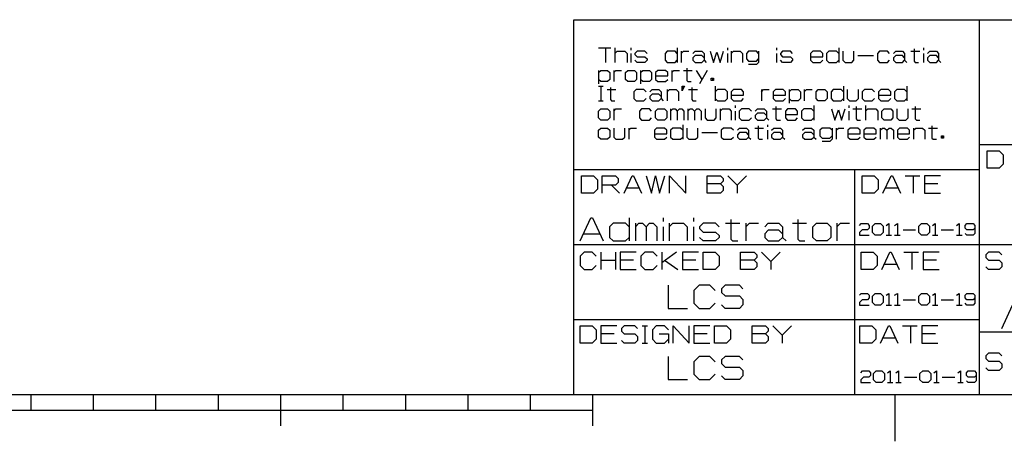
# Model space of a CAD drawing. Extents: x 0 to 594, y 0 to 420.
# Tile 11 of 14: x 305 to 463, y 2 to 70. Entities that reach past the tile are written whole.
import ezdxf

# ---------------------------------------------------------------- set-up
doc = ezdxf.new("R2010")
doc.units = 0
doc.layers.get('0').update_dxf_attribs({"linetype": 'CONTINUOUS'})

msp = doc.modelspace()

# ---------------------------------------------------------------- linework, layer by layer
at = {"color": 7}
for p, q in [((394, 10), (394, 70)), ((394, 70), (584, 70)), ((459, 10), (459, 70)), ((459, 50), (584, 50)), ((394, 46), (459, 46)), ((439, 10), (439, 46)), ((394, 34), (584, 34)), ((394, 22), (459, 22)), ((459, 20), (584, 20)), ((10, 10), (584, 10)), ((394, 10), (584, 10)), ((197, 7.5), (397, 7.5))]:
    msp.add_line(p, q, dxfattribs=at)
at = {"color": 7, "ltscale": 0.0625}
for p, q in [((307, 10), (307, 7.5)), ((317, 10), (317, 7.5)), ((327, 10), (327, 7.5)), ((337, 10), (337, 7.5)), ((357, 10), (357, 7.5)), ((367, 10), (367, 7.5)), ((377, 10), (377, 7.5)), ((387, 10), (387, 7.5))]:
    msp.add_line(p, q, dxfattribs=at)
at = {"color": 7, "ltscale": 0.125}
for p, q in [((347, 10), (347, 5)), ((397, 10), (397, 5))]:
    msp.add_line(p, q, dxfattribs=at)
at = {"color": 7, "ltscale": 0.1875}
msp.add_line((445.4, 10), (445.4, 2.5), dxfattribs=at)
at = {"color": 7}
for points in [[(397.97, 65.5), (399.94, 65.5)], [(399.04, 65.5), (399.04, 63.17)], [(400.56, 65.5), (400.56, 63.17)], [(400.56, 64.6), (400.92, 64.96), (402.17, 64.96), (402.53, 64.6), (402.53, 63.17)], [(403.15, 65.5), (403.15, 65.14)], [(405.74, 64.6), (405.38, 64.96), (404.13, 64.96), (403.78, 64.6), (403.78, 64.43), (404.13, 64.07), (405.38, 64.07), (405.74, 63.71), (405.74, 63.53), (405.38, 63.17), (404.13, 63.17), (403.78, 63.53)], [(410.56, 64.6), (410.21, 64.96), (408.96, 64.96), (408.6, 64.6), (408.6, 63.53), (408.96, 63.17), (410.21, 63.17), (410.56, 63.53)], [(410.56, 65.5), (410.56, 63.17)], [(411.19, 64.96), (411.19, 63.17)], [(411.19, 64.6), (411.54, 64.96), (412.44, 64.96)], [(413.06, 64.6), (413.42, 64.96), (414.49, 64.96), (414.85, 64.6), (414.85, 63.53), (415.21, 63.17)], [(415.83, 64.96), (416.37, 63.17), (416.9, 64.78), (417.44, 63.17), (417.97, 64.96)], [(418.6, 65.5), (418.6, 65.14)], [(419.22, 64.6), (419.58, 64.96), (420.65, 64.96), (421.01, 64.6), (421.01, 63.17)], [(419.22, 64.96), (419.22, 63.17)], [(423.6, 64.6), (423.24, 64.96), (421.99, 64.96), (421.63, 64.6), (421.63, 63.71), (421.99, 63.35), (423.24, 63.35), (423.6, 63.71)], [(423.6, 64.96), (423.6, 63.17), (423.24, 62.82), (421.99, 62.82)], [(426.46, 65.5), (426.46, 65.14)], [(429.04, 64.6), (428.69, 64.96), (427.44, 64.96), (427.08, 64.6), (427.08, 64.43), (427.44, 64.07), (428.69, 64.07), (429.04, 63.71), (429.04, 63.53), (428.69, 63.17), (427.44, 63.17), (427.08, 63.53)], [(431.9, 64.07), (433.87, 64.07), (433.87, 64.6), (433.51, 64.96), (432.26, 64.96), (431.9, 64.6), (431.9, 63.53), (432.26, 63.17), (433.51, 63.17), (433.87, 63.53)], [(436.46, 64.6), (436.1, 64.96), (434.85, 64.96), (434.49, 64.6), (434.49, 63.53), (434.85, 63.17), (436.1, 63.17), (436.46, 63.53)], [(436.46, 65.5), (436.46, 63.17)], [(437.08, 64.96), (437.08, 63.53), (437.44, 63.17), (438.51, 63.17), (438.87, 63.53), (438.87, 64.96)], [(444.58, 64.6), (444.22, 64.96), (442.97, 64.96), (442.62, 64.6), (442.62, 63.53), (442.97, 63.17), (444.22, 63.17), (444.58, 63.53)], [(445.21, 64.6), (445.56, 64.96), (446.63, 64.96), (446.99, 64.6), (446.99, 63.53), (447.35, 63.17)], [(447.97, 64.96), (449.4, 64.96)], [(448.51, 65.32), (448.51, 63.35), (448.69, 63.17), (449.22, 63.17)], [(450.03, 65.5), (450.03, 65.14)], [(450.65, 64.6), (451.01, 64.96), (452.08, 64.96), (452.44, 64.6), (452.44, 63.53), (452.79, 63.17)], [(403.15, 64.6), (403.15, 63.17)], [(414.85, 63.89), (414.49, 64.25), (413.42, 64.25), (413.06, 63.89), (413.06, 63.53), (413.42, 63.17), (414.49, 63.17), (414.85, 63.53)], [(418.6, 64.6), (418.6, 63.17)], [(426.46, 64.6), (426.46, 63.17)], [(439.49, 64.25), (441.99, 64.25)], [(446.99, 63.89), (446.63, 64.25), (445.56, 64.25), (445.21, 63.89), (445.21, 63.53), (445.56, 63.17), (446.63, 63.17), (446.99, 63.53)], [(450.03, 64.6), (450.03, 63.17)], [(452.44, 63.89), (452.08, 64.25), (451.01, 64.25), (450.65, 63.89), (450.65, 63.53), (451.01, 63.17), (452.08, 63.17), (452.44, 63.53)], [(397.97, 61.53), (398.33, 61.88), (399.4, 61.88), (399.76, 61.53), (399.76, 60.45), (399.4, 60.1), (398.33, 60.1), (397.97, 60.45)], [(397.97, 61.88), (397.97, 59.74)], [(400.38, 61.88), (400.38, 60.1)], [(400.38, 61.53), (400.74, 61.88), (401.63, 61.88)], [(404.67, 61.53), (405.03, 61.88), (406.1, 61.88), (406.46, 61.53), (406.46, 60.45), (406.1, 60.1), (405.03, 60.1), (404.67, 60.45)], [(404.67, 61.88), (404.67, 59.74)], [(407.08, 60.99), (409.04, 60.99), (409.04, 61.53), (408.69, 61.88), (407.44, 61.88), (407.08, 61.53), (407.08, 60.45), (407.44, 60.1), (408.69, 60.1), (409.04, 60.45)], [(409.67, 61.88), (409.67, 60.1)], [(409.67, 61.53), (410.03, 61.88), (410.92, 61.88)], [(411.54, 61.88), (412.97, 61.88)], [(412.08, 62.24), (412.08, 60.28), (412.26, 60.1), (412.79, 60.1)], [(413.6, 61.88), (414.49, 60.45)], [(415.38, 61.88), (414.13, 59.74)], [(416.19, 60.63), (416.19, 60.28)], [(397.97, 59.34), (398.69, 59.34)], [(398.33, 59.34), (398.33, 57.02)], [(399.31, 58.8), (400.74, 58.8)], [(399.85, 59.16), (399.85, 57.2), (400.03, 57.02), (400.56, 57.02)], [(405.56, 58.45), (405.21, 58.8), (403.96, 58.8), (403.6, 58.45), (403.6, 57.38), (403.96, 57.02), (405.21, 57.02), (405.56, 57.38)], [(406.19, 58.45), (406.54, 58.8), (407.62, 58.8), (407.97, 58.45), (407.97, 57.38), (408.33, 57.02)], [(408.96, 58.45), (409.31, 58.8), (410.38, 58.8), (410.74, 58.45), (410.74, 57.02)], [(408.96, 58.8), (408.96, 57.02)], [(411.54, 59.34), (411.37, 58.62)], [(412.35, 58.8), (413.78, 58.8)], [(412.88, 59.16), (412.88, 57.2), (413.06, 57.02), (413.6, 57.02)], [(416.63, 59.34), (416.63, 57.02)], [(416.63, 57.38), (416.99, 57.02), (418.24, 57.02), (418.6, 57.38), (418.6, 58.45), (418.24, 58.8), (416.99, 58.8), (416.63, 58.45)], [(419.22, 57.91), (421.19, 57.91), (421.19, 58.45), (420.83, 58.8), (419.58, 58.8), (419.22, 58.45), (419.22, 57.38), (419.58, 57.02), (420.83, 57.02), (421.19, 57.38)], [(424.04, 58.8), (424.04, 57.02)], [(424.04, 58.45), (424.4, 58.8), (425.29, 58.8)], [(425.92, 57.91), (427.88, 57.91), (427.88, 58.45), (427.53, 58.8), (426.28, 58.8), (425.92, 58.45), (425.92, 57.38), (426.28, 57.02), (427.53, 57.02), (427.88, 57.38)], [(428.51, 58.45), (428.87, 58.8), (429.94, 58.8), (430.29, 58.45), (430.29, 57.38), (429.94, 57.02), (428.87, 57.02), (428.51, 57.38)], [(428.51, 58.8), (428.51, 56.66)], [(430.92, 58.8), (430.92, 57.02)], [(430.92, 58.45), (431.28, 58.8), (432.17, 58.8)], [(437.17, 58.45), (436.81, 58.8), (435.56, 58.8), (435.21, 58.45), (435.21, 57.38), (435.56, 57.02), (436.81, 57.02), (437.17, 57.38)], [(437.17, 59.34), (437.17, 57.02)], [(437.79, 58.8), (437.79, 57.38), (438.15, 57.02), (439.22, 57.02), (439.58, 57.38), (439.58, 58.8)], [(442.17, 58.45), (441.81, 58.8), (440.56, 58.8), (440.21, 58.45), (440.21, 57.38), (440.56, 57.02), (441.81, 57.02), (442.17, 57.38)], [(442.79, 57.91), (444.76, 57.91), (444.76, 58.45), (444.4, 58.8), (443.15, 58.8), (442.79, 58.45), (442.79, 57.38), (443.15, 57.02), (444.4, 57.02), (444.76, 57.38)], [(447.35, 58.45), (446.99, 58.8), (445.74, 58.8), (445.38, 58.45), (445.38, 57.38), (445.74, 57.02), (446.99, 57.02), (447.35, 57.38)], [(447.35, 59.34), (447.35, 57.02)], [(397.97, 57.02), (398.69, 57.02)], [(407.97, 57.73), (407.62, 58.09), (406.54, 58.09), (406.19, 57.73), (406.19, 57.38), (406.54, 57.02), (407.62, 57.02), (407.97, 57.38)], [(400.38, 55.73), (400.38, 53.94)], [(400.38, 55.37), (400.74, 55.73), (401.63, 55.73)], [(406.46, 55.37), (406.1, 55.73), (404.85, 55.73), (404.49, 55.37), (404.49, 54.3), (404.85, 53.94), (406.1, 53.94), (406.46, 54.3)], [(409.49, 55.73), (409.49, 53.94)], [(409.49, 55.37), (409.85, 55.73), (410.21, 55.73), (410.56, 55.37), (410.56, 53.94)], [(410.56, 55.37), (410.92, 55.73), (411.28, 55.73), (411.63, 55.37), (411.63, 53.94)], [(412.26, 55.73), (412.26, 53.94)], [(412.26, 55.37), (412.62, 55.73), (412.97, 55.73), (413.33, 55.37), (413.33, 53.94)], [(413.33, 55.37), (413.69, 55.73), (414.04, 55.73), (414.4, 55.37), (414.4, 53.94)], [(415.03, 55.73), (415.03, 54.3), (415.38, 53.94), (416.46, 53.94), (416.81, 54.3), (416.81, 55.73)], [(417.44, 55.37), (417.79, 55.73), (418.87, 55.73), (419.22, 55.37), (419.22, 53.94)], [(417.44, 55.73), (417.44, 53.94)], [(419.85, 56.26), (419.85, 55.9)], [(419.85, 55.37), (419.85, 53.94)], [(422.44, 55.37), (422.08, 55.73), (420.83, 55.73), (420.47, 55.37), (420.47, 54.3), (420.83, 53.94), (422.08, 53.94), (422.44, 54.3)], [(423.06, 55.37), (423.42, 55.73), (424.49, 55.73), (424.85, 55.37), (424.85, 54.3), (425.21, 53.94)], [(425.83, 55.73), (427.26, 55.73)], [(426.37, 56.08), (426.37, 54.12), (426.54, 53.94), (427.08, 53.94)], [(427.88, 54.83), (429.85, 54.83), (429.85, 55.37), (429.49, 55.73), (428.24, 55.73), (427.88, 55.37), (427.88, 54.3), (428.24, 53.94), (429.49, 53.94), (429.85, 54.3)], [(432.44, 55.37), (432.08, 55.73), (430.83, 55.73), (430.47, 55.37), (430.47, 54.3), (430.83, 53.94), (432.08, 53.94), (432.44, 54.3)], [(432.44, 56.26), (432.44, 53.94)], [(435.29, 55.73), (435.83, 53.94), (436.37, 55.55), (436.9, 53.94), (437.44, 55.73)], [(438.06, 56.26), (438.06, 55.9)], [(438.06, 55.37), (438.06, 53.94)], [(438.69, 55.73), (440.12, 55.73)], [(439.22, 56.08), (439.22, 54.12), (439.4, 53.94), (439.94, 53.94)], [(440.74, 56.26), (440.74, 53.94)], [(440.74, 55.37), (441.1, 55.73), (442.35, 55.73), (442.71, 55.37), (442.71, 53.94)], [(445.74, 55.73), (445.74, 54.3), (446.1, 53.94), (447.17, 53.94), (447.53, 54.3), (447.53, 55.73)], [(448.15, 55.73), (449.58, 55.73)], [(448.69, 56.08), (448.69, 54.12), (448.87, 53.94), (449.4, 53.94)], [(424.85, 54.65), (424.49, 55.01), (423.42, 55.01), (423.06, 54.65), (423.06, 54.3), (423.42, 53.94), (424.49, 53.94), (424.85, 54.3)], [(400.38, 52.65), (400.38, 51.22), (400.74, 50.86), (401.81, 50.86), (402.17, 51.22), (402.17, 52.65)], [(402.79, 52.65), (402.79, 50.86)], [(402.79, 52.29), (403.15, 52.65), (404.04, 52.65)], [(406.9, 51.75), (408.87, 51.75), (408.87, 52.29), (408.51, 52.65), (407.26, 52.65), (406.9, 52.29), (406.9, 51.22), (407.26, 50.86), (408.51, 50.86), (408.87, 51.22)], [(411.46, 52.29), (411.1, 52.65), (409.85, 52.65), (409.49, 52.29), (409.49, 51.22), (409.85, 50.86), (411.1, 50.86), (411.46, 51.22)], [(411.46, 53.18), (411.46, 50.86)], [(412.08, 52.65), (412.08, 51.22), (412.44, 50.86), (413.51, 50.86), (413.87, 51.22), (413.87, 52.65)], [(419.58, 52.29), (419.22, 52.65), (417.97, 52.65), (417.62, 52.29), (417.62, 51.22), (417.97, 50.86), (419.22, 50.86), (419.58, 51.22)], [(420.21, 52.29), (420.56, 52.65), (421.63, 52.65), (421.99, 52.29), (421.99, 51.22), (422.35, 50.86)], [(422.97, 52.65), (424.4, 52.65)], [(423.51, 53), (423.51, 51.04), (423.69, 50.86), (424.22, 50.86)], [(425.03, 53.18), (425.03, 52.83)], [(425.03, 52.29), (425.03, 50.86)], [(425.65, 52.29), (426.01, 52.65), (427.08, 52.65), (427.44, 52.29), (427.44, 51.22), (427.79, 50.86)], [(430.65, 52.29), (431.01, 52.65), (432.08, 52.65), (432.44, 52.29), (432.44, 51.22), (432.79, 50.86)], [(435.38, 52.29), (435.03, 52.65), (433.78, 52.65), (433.42, 52.29), (433.42, 51.4), (433.78, 51.04), (435.03, 51.04), (435.38, 51.4)], [(435.38, 52.65), (435.38, 50.86), (435.03, 50.5), (433.78, 50.5)], [(436.01, 52.65), (436.01, 50.86)], [(436.01, 52.29), (436.37, 52.65), (437.26, 52.65)], [(437.88, 51.75), (439.85, 51.75), (439.85, 52.29), (439.49, 52.65), (438.24, 52.65), (437.88, 52.29), (437.88, 51.22), (438.24, 50.86), (439.49, 50.86), (439.85, 51.22)], [(440.47, 51.75), (442.44, 51.75), (442.44, 52.29), (442.08, 52.65), (440.83, 52.65), (440.47, 52.29), (440.47, 51.22), (440.83, 50.86), (442.08, 50.86), (442.44, 51.22)], [(443.06, 52.65), (443.06, 50.86)], [(443.06, 52.29), (443.42, 52.65), (443.78, 52.65), (444.13, 52.29), (444.13, 50.86)], [(444.13, 52.29), (444.49, 52.65), (444.85, 52.65), (445.21, 52.29), (445.21, 50.86)], [(445.83, 51.75), (447.79, 51.75), (447.79, 52.29), (447.44, 52.65), (446.19, 52.65), (445.83, 52.29), (445.83, 51.22), (446.19, 50.86), (447.44, 50.86), (447.79, 51.22)], [(448.42, 52.29), (448.78, 52.65), (449.85, 52.65), (450.21, 52.29), (450.21, 50.86)], [(448.42, 52.65), (448.42, 50.86)], [(450.83, 52.65), (452.26, 52.65)], [(451.37, 53), (451.37, 51.04), (451.54, 50.86), (452.08, 50.86)], [(414.49, 51.93), (416.99, 51.93)], [(421.99, 51.58), (421.63, 51.93), (420.56, 51.93), (420.21, 51.58), (420.21, 51.22), (420.56, 50.86), (421.63, 50.86), (421.99, 51.22)], [(427.44, 51.58), (427.08, 51.93), (426.01, 51.93), (425.65, 51.58), (425.65, 51.22), (426.01, 50.86), (427.08, 50.86), (427.44, 51.22)], [(432.44, 51.58), (432.08, 51.93), (431.01, 51.93), (430.65, 51.58), (430.65, 51.22), (431.01, 50.86), (432.08, 50.86), (432.44, 51.22)], [(453.06, 51.4), (453.06, 51.04)], [(398.52, 42.21), (398.52, 44.99), (400.67, 44.99), (401.09, 44.56), (401.09, 43.92), (400.67, 43.49), (398.52, 43.49)], [(402.06, 42.21), (403.34, 44.99), (403.56, 44.99), (404.84, 42.21)], [(405.59, 44.99), (406.45, 42.21), (407.09, 44.99), (407.74, 42.21), (408.59, 44.99)], [(409.34, 42.21), (409.34, 44.99), (411.92, 42.21), (411.92, 44.99)], [(415.34, 44.99), (417.49, 44.99), (417.92, 44.56), (417.92, 44.13), (417.49, 43.71), (415.34, 43.71)], [(417.49, 43.71), (417.92, 43.28), (417.92, 42.63), (417.49, 42.21), (415.34, 42.21), (415.34, 44.99)], [(418.67, 44.99), (420.17, 43.49), (421.67, 44.99)], [(443.52, 42.21), (444.81, 44.99), (445.02, 44.99), (446.31, 42.21)], [(447.06, 44.99), (449.42, 44.99)], [(448.34, 44.99), (448.34, 42.21)], [(452.74, 44.99), (450.17, 44.99), (450.17, 42.21), (452.74, 42.21)], [(400.02, 43.49), (401.31, 42.21)], [(402.49, 43.06), (404.42, 43.06)], [(420.17, 43.49), (420.17, 42.21)], [(443.95, 43.06), (445.88, 43.06)], [(452.31, 43.71), (450.17, 43.71)], [(395, 34.57), (396.71, 38.29), (397, 38.29), (398.71, 34.57)], [(402.86, 38.29), (402.86, 34.57)], [(408.29, 38.29), (408.29, 37.71)], [(413.14, 38.29), (413.14, 37.71)], [(419.14, 38), (419.14, 34.86), (419.43, 34.57), (420.29, 34.57)], [(429.86, 38), (429.86, 34.86), (430.14, 34.57), (431, 34.57)], [(402.86, 36.86), (402.29, 37.43), (400.29, 37.43), (399.71, 36.86), (399.71, 35.14), (400.29, 34.57), (402.29, 34.57), (402.86, 35.14)], [(403.86, 37.43), (403.86, 34.57)], [(403.86, 36.86), (404.43, 37.43), (405, 37.43), (405.57, 36.86), (405.57, 34.57)], [(405.57, 36.86), (406.14, 37.43), (406.71, 37.43), (407.29, 36.86), (407.29, 34.57)], [(408.29, 36.86), (408.29, 34.57)], [(409.29, 36.86), (409.86, 37.43), (411.57, 37.43), (412.14, 36.86), (412.14, 34.57)], [(409.29, 37.43), (409.29, 34.57)], [(413.14, 36.86), (413.14, 34.57)], [(417.29, 36.86), (416.71, 37.43), (414.71, 37.43), (414.14, 36.86), (414.14, 36.57), (414.71, 36), (416.71, 36), (417.29, 35.43), (417.29, 35.14), (416.71, 34.57), (414.71, 34.57), (414.14, 35.14)], [(418.29, 37.43), (420.57, 37.43)], [(421.57, 37.43), (421.57, 34.57)], [(421.57, 36.86), (422.14, 37.43), (423.57, 37.43)], [(424.57, 36.86), (425.14, 37.43), (426.86, 37.43), (427.43, 36.86), (427.43, 35.14), (428, 34.57)], [(427.43, 35.71), (426.86, 36.29), (425.14, 36.29), (424.57, 35.71), (424.57, 35.14), (425.14, 34.57), (426.86, 34.57), (427.43, 35.14)], [(429, 37.43), (431.29, 37.43)], [(436.14, 37.43), (436.14, 34.57)], [(436.14, 36.86), (436.71, 37.43), (438.14, 37.43)], [(439.75, 37.07), (440.04, 37.35), (441.04, 37.35), (441.32, 37.07), (441.32, 36.64), (441.04, 36.35), (440.18, 36.35), (439.75, 35.93), (439.75, 35.5), (441.32, 35.5)], [(444.04, 37.07), (444.46, 37.35)], [(444.46, 37.35), (444.46, 35.5)], [(445.39, 37.07), (445.82, 37.35)], [(445.82, 37.35), (445.82, 35.5)], [(446.75, 36.35), (448.75, 36.35)], [(451.46, 37.07), (451.89, 37.35)], [(451.89, 37.35), (451.89, 35.5)], [(452.82, 36.35), (454.82, 36.35)], [(455.32, 37.07), (455.75, 37.35)], [(455.75, 37.35), (455.75, 35.5)], [(458.25, 36.64), (457.96, 36.35), (456.96, 36.35), (456.68, 36.64), (456.68, 37.07), (456.96, 37.35), (457.96, 37.35), (458.25, 37.07), (458.25, 35.78), (457.96, 35.5), (456.96, 35.5), (456.68, 35.78)], [(395.57, 35.71), (398.14, 35.71)], [(444.04, 35.5), (444.89, 35.5)], [(445.39, 35.5), (446.25, 35.5)], [(451.46, 35.5), (452.32, 35.5)], [(455.32, 35.5), (456.18, 35.5)], [(397.57, 32.15), (396.93, 32.79), (395.64, 32.79), (395, 32.15), (395, 30.65), (395.64, 30), (396.93, 30), (397.57, 30.65)], [(398.32, 32.79), (398.32, 30)], [(400.68, 32.79), (400.68, 30)], [(404, 32.79), (401.43, 32.79), (401.43, 30), (404, 30)], [(407.32, 32.15), (406.68, 32.79), (405.39, 32.79), (404.75, 32.15), (404.75, 30.65), (405.39, 30), (406.68, 30), (407.32, 30.65)], [(408.07, 32.79), (408.07, 30)], [(410.43, 32.79), (408.07, 31.07)], [(413.96, 32.79), (411.39, 32.79), (411.39, 30), (413.96, 30)], [(420.71, 32.79), (422.86, 32.79), (423.29, 32.36), (423.29, 31.93), (422.86, 31.5), (420.71, 31.5)], [(422.86, 31.5), (423.29, 31.07), (423.29, 30.43), (422.86, 30), (420.71, 30), (420.71, 32.79)], [(424.04, 32.79), (425.54, 31.29), (427.04, 32.79)], [(443.32, 30), (444.61, 32.79), (444.82, 32.79), (446.11, 30)], [(446.86, 32.79), (449.21, 32.79)], [(448.14, 32.79), (448.14, 30)], [(452.54, 32.79), (449.96, 32.79), (449.96, 30), (452.54, 30)], [(462.57, 32.36), (462.14, 32.79), (460.43, 32.79), (460, 32.36), (460, 31.93), (460.43, 31.5), (462.14, 31.5), (462.57, 31.07), (462.57, 30.43), (462.14, 30), (460.43, 30), (460, 30.43)], [(398.32, 31.5), (400.68, 31.5)], [(403.57, 31.5), (401.43, 31.5)], [(408.5, 31.5), (410.64, 30)], [(413.54, 31.5), (411.39, 31.5)], [(425.54, 31.29), (425.54, 30)], [(443.75, 30.86), (445.68, 30.86)], [(452.11, 31.5), (449.96, 31.5)], [(409.09, 27.5), (409.09, 23.78), (412.23, 23.78)], [(416.66, 26.64), (415.8, 27.5), (414.09, 27.5), (413.23, 26.64), (413.23, 24.64), (414.09, 23.78), (415.8, 23.78), (416.66, 24.64)], [(421.09, 26.93), (420.52, 27.5), (418.23, 27.5), (417.66, 26.93), (417.66, 26.35), (418.23, 25.78), (420.52, 25.78), (421.09, 25.21), (421.09, 24.35), (420.52, 23.78), (418.23, 23.78), (417.66, 24.35)], [(439.75, 25.88), (440.04, 26.16), (441.04, 26.16), (441.32, 25.88), (441.32, 25.45), (441.04, 25.16), (440.18, 25.16), (439.75, 24.73), (439.75, 24.3), (441.32, 24.3)], [(444.04, 25.88), (444.46, 26.16)], [(444.46, 26.16), (444.46, 24.3)], [(445.39, 25.88), (445.82, 26.16)], [(445.82, 26.16), (445.82, 24.3)], [(451.46, 25.88), (451.89, 26.16)], [(451.89, 26.16), (451.89, 24.3)], [(455.32, 25.88), (455.75, 26.16)], [(455.75, 26.16), (455.75, 24.3)], [(458.25, 25.45), (457.96, 25.16), (456.96, 25.16), (456.68, 25.45), (456.68, 25.88), (456.96, 26.16), (457.96, 26.16), (458.25, 25.88), (458.25, 24.59), (457.96, 24.3), (456.96, 24.3), (456.68, 24.59)], [(444.04, 24.3), (444.89, 24.3)], [(445.39, 24.3), (446.25, 24.3)], [(446.75, 25.16), (448.75, 25.16)], [(451.46, 24.3), (452.32, 24.3)], [(452.82, 25.16), (454.82, 25.16)], [(455.32, 24.3), (456.18, 24.3)], [(462.57, 20.57), (464.29, 24.29), (464.57, 24.29), (466.29, 20.57)], [(400.89, 20.99), (398.32, 20.99), (398.32, 18.21), (400.89, 18.21)], [(404.21, 20.56), (403.79, 20.99), (402.07, 20.99), (401.64, 20.56), (401.64, 20.13), (402.07, 19.71), (403.79, 19.71), (404.21, 19.28), (404.21, 18.63), (403.79, 18.21), (402.07, 18.21), (401.64, 18.63)], [(404.96, 20.99), (405.82, 20.99)], [(405.39, 20.99), (405.39, 18.21)], [(409.14, 20.35), (408.5, 20.99), (407.21, 20.99), (406.57, 20.35), (406.57, 18.85), (407.21, 18.21), (408.5, 18.21), (409.14, 18.85)], [(409.89, 18.21), (409.89, 20.99), (412.46, 18.21), (412.46, 20.99)], [(415.79, 20.99), (413.21, 20.99), (413.21, 18.21), (415.79, 18.21)], [(422.54, 20.99), (424.68, 20.99), (425.11, 20.56), (425.11, 20.13), (424.68, 19.71), (422.54, 19.71)], [(424.68, 19.71), (425.11, 19.28), (425.11, 18.63), (424.68, 18.21), (422.54, 18.21), (422.54, 20.99)], [(425.86, 20.99), (427.36, 19.49), (428.86, 20.99)], [(443.12, 18.21), (444.41, 20.99), (444.62, 20.99), (445.91, 18.21)], [(446.66, 20.99), (449.01, 20.99)], [(447.94, 20.99), (447.94, 18.21)], [(452.33, 20.99), (449.76, 20.99), (449.76, 18.21), (452.33, 18.21)], [(400.46, 19.71), (398.32, 19.71)], [(407.64, 19.71), (409.14, 19.71), (409.14, 18.21)], [(415.36, 19.71), (413.21, 19.71)], [(427.36, 19.49), (427.36, 18.21)], [(443.55, 19.06), (445.48, 19.06)], [(451.91, 19.71), (449.76, 19.71)], [(404.96, 18.21), (405.82, 18.21)], [(409.09, 16.1), (409.09, 12.39), (412.23, 12.39)], [(416.66, 15.24), (415.8, 16.1), (414.09, 16.1), (413.23, 15.24), (413.23, 13.24), (414.09, 12.39), (415.8, 12.39), (416.66, 13.24)], [(421.09, 15.53), (420.52, 16.1), (418.23, 16.1), (417.66, 15.53), (417.66, 14.96), (418.23, 14.39), (420.52, 14.39), (421.09, 13.82), (421.09, 12.96), (420.52, 12.39), (418.23, 12.39), (417.66, 12.96)], [(462.57, 16.18), (462.14, 16.61), (460.43, 16.61), (460, 16.18), (460, 15.75), (460.43, 15.32), (462.14, 15.32), (462.57, 14.89), (462.57, 14.25), (462.14, 13.82), (460.43, 13.82), (460, 14.25)], [(439.95, 13.47), (440.24, 13.76), (441.24, 13.76), (441.52, 13.47), (441.52, 13.04), (441.24, 12.76), (440.38, 12.76), (439.95, 12.33), (439.95, 11.9), (441.52, 11.9)], [(444.24, 13.47), (444.67, 13.76)], [(444.67, 13.76), (444.67, 11.9)], [(445.59, 13.47), (446.02, 13.76)], [(446.02, 13.76), (446.02, 11.9)], [(446.95, 12.76), (448.95, 12.76)], [(451.67, 13.47), (452.09, 13.76)], [(452.09, 13.76), (452.09, 11.9)], [(453.02, 12.76), (455.02, 12.76)], [(455.52, 13.47), (455.95, 13.76)], [(455.95, 13.76), (455.95, 11.9)], [(458.45, 13.04), (458.17, 12.76), (457.17, 12.76), (456.88, 13.04), (456.88, 13.47), (457.17, 13.76), (458.17, 13.76), (458.45, 13.47), (458.45, 12.19), (458.17, 11.9), (457.17, 11.9), (456.88, 12.19)], [(444.24, 11.9), (445.09, 11.9)], [(445.59, 11.9), (446.45, 11.9)], [(451.67, 11.9), (452.52, 11.9)], [(455.52, 11.9), (456.38, 11.9)]]:
    msp.add_lwpolyline(points, dxfattribs=at)
for points in [[(402.62, 61.88), (403.69, 61.88), (404.04, 61.53), (404.04, 60.45), (403.69, 60.1), (402.62, 60.1), (402.26, 60.45), (402.26, 61.53)], [(416.01, 60.63), (416.37, 60.63), (416.37, 60.28), (416.01, 60.28)], [(411.37, 59.34), (411.72, 59.34), (411.37, 58.62)], [(433.15, 58.8), (434.22, 58.8), (434.58, 58.45), (434.58, 57.38), (434.22, 57.02), (433.15, 57.02), (432.79, 57.38), (432.79, 58.45)], [(398.33, 55.73), (399.4, 55.73), (399.76, 55.37), (399.76, 54.3), (399.4, 53.94), (398.33, 53.94), (397.97, 54.3), (397.97, 55.37)], [(407.44, 55.73), (408.51, 55.73), (408.87, 55.37), (408.87, 54.3), (408.51, 53.94), (407.44, 53.94), (407.08, 54.3), (407.08, 55.37)], [(443.69, 55.73), (444.76, 55.73), (445.12, 55.37), (445.12, 54.3), (444.76, 53.94), (443.69, 53.94), (443.33, 54.3), (443.33, 55.37)], [(398.33, 52.65), (399.4, 52.65), (399.76, 52.29), (399.76, 51.22), (399.4, 50.86), (398.33, 50.86), (397.97, 51.22), (397.97, 52.29)], [(452.88, 51.4), (453.24, 51.4), (453.24, 51.04), (452.88, 51.04)], [(460.2, 48.99), (462.13, 48.99), (462.77, 48.35), (462.77, 46.85), (462.13, 46.21), (460.2, 46.21)], [(395.2, 44.99), (397.13, 44.99), (397.77, 44.35), (397.77, 42.85), (397.13, 42.21), (395.2, 42.21)], [(440.2, 44.99), (442.13, 44.99), (442.77, 44.35), (442.77, 42.85), (442.13, 42.21), (440.2, 42.21)], [(432.86, 37.43), (434.57, 37.43), (435.14, 36.86), (435.14, 35.14), (434.57, 34.57), (432.86, 34.57), (432.29, 35.14), (432.29, 36.86)], [(442.25, 37.35), (443.11, 37.35), (443.54, 36.93), (443.54, 35.93), (443.11, 35.5), (442.25, 35.5), (441.82, 35.93), (441.82, 36.93)], [(449.68, 37.35), (450.54, 37.35), (450.96, 36.93), (450.96, 35.93), (450.54, 35.5), (449.68, 35.5), (449.25, 35.93), (449.25, 36.93)], [(414.71, 32.79), (416.64, 32.79), (417.29, 32.15), (417.29, 30.65), (416.64, 30), (414.71, 30)], [(440, 32.79), (441.93, 32.79), (442.57, 32.15), (442.57, 30.65), (441.93, 30), (440, 30)], [(442.25, 26.16), (443.11, 26.16), (443.54, 25.73), (443.54, 24.73), (443.11, 24.3), (442.25, 24.3), (441.82, 24.73), (441.82, 25.73)], [(449.68, 26.16), (450.54, 26.16), (450.96, 25.73), (450.96, 24.73), (450.54, 24.3), (449.68, 24.3), (449.25, 24.73), (449.25, 25.73)], [(395, 20.99), (396.93, 20.99), (397.57, 20.35), (397.57, 18.85), (396.93, 18.21), (395, 18.21)], [(416.54, 20.99), (418.46, 20.99), (419.11, 20.35), (419.11, 18.85), (418.46, 18.21), (416.54, 18.21)], [(439.8, 20.99), (441.73, 20.99), (442.37, 20.35), (442.37, 18.85), (441.73, 18.21), (439.8, 18.21)], [(442.45, 13.76), (443.31, 13.76), (443.74, 13.33), (443.74, 12.33), (443.31, 11.9), (442.45, 11.9), (442.02, 12.33), (442.02, 13.33)], [(449.88, 13.76), (450.74, 13.76), (451.17, 13.33), (451.17, 12.33), (450.74, 11.9), (449.88, 11.9), (449.45, 12.33), (449.45, 13.33)]]:
    msp.add_lwpolyline(points, close=True, dxfattribs=at)

doc.saveas('drawing.dxf')
